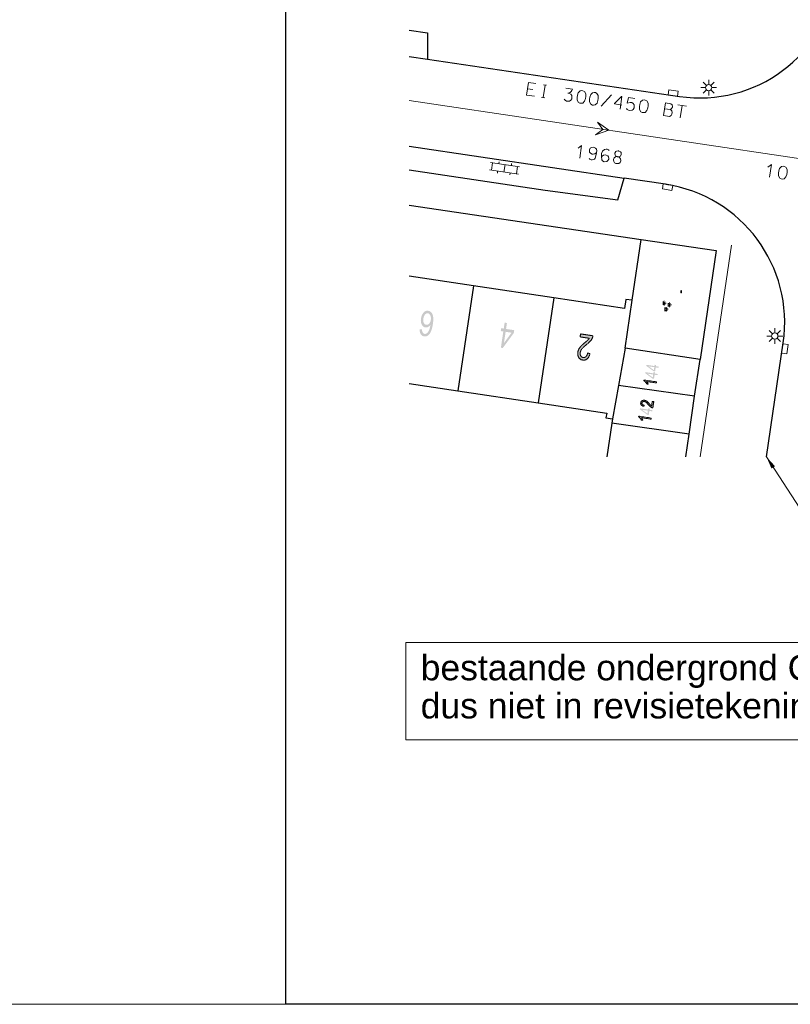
# Model space of a CAD drawing. Header units: metres. Extents: x 134035 to 140154, y 395174 to 396296.
# Tile 14 of 30: x 140032 to 140093, y 396025 to 396102. Entities that reach past the tile are written whole.
import ezdxf

# ---------------------------------------------------------------- set-up
doc = ezdxf.new("R2010")
doc.units = ezdxf.units.M
doc.header["$MEASUREMENT"] = 0
doc.layers.add('Br-elem-constructie lijnen', color=7, linetype='Continuous', lineweight=0)
doc.layers.add('Br-text-commentaarteksten', color=7, linetype='Continuous', lineweight=0)
doc.styles.add('1.5mm', font='arial.ttf', dxfattribs={"height": 0.0015})
doc.styles.get("Standard").update_dxf_attribs({"font": 'txt.shx'})
doc.styles.add('Style-Arial', font='arial.ttf')
doc.dimstyles.get("Standard").update_dxf_attribs({"dimtxt": 0.18, "dimasz": 0.18, "dimexe": 0.18, "dimexo": 0.0625, "dimgap": 0.09, "dimtad": 0, "dimtih": 1, "dimtoh": 1, "dimdec": 4, "dimzin": 0, "dimdsep": 46, "dimtxsty": 'Standard', "dimcen": 0.09, "dimadec": 0, "dimazin": 0, "dimtfac": 1, "dimtdec": 4, "dimtofl": 0, "dimtmove": 0, "dimatfit": 3, "dimfxl": 1, "dimtolj": 1, "dimtzin": 0, "dimarcsym": 0})

# ---------------------------------------------------------------- blocks, each defined once
blk = doc.blocks.new('*U140')
at = {"color": 252, "linetype": 'Continuous', "lineweight": 13}
blk.add_line((140084.488, 396080.84), (140084.538, 396080.807), dxfattribs=at)
at = {"color": 252, "linetype": 'Continuous', "lineweight": 13, "flags": 128}
blk.add_lwpolyline([(140084.538, 396080.832), (140084.538, 396080.816), (140084.529, 396080.807), (140084.497, 396080.807), (140084.488, 396080.816), (140084.488, 396080.832), (140084.497, 396080.84), (140084.529, 396080.84), (140084.538, 396080.832)], dxfattribs=at)
blk = doc.blocks.new('*U141')
at = {"color": 252, "linetype": 'Continuous', "lineweight": 13}
blk.add_line((140084.488, 396080.743), (140084.538, 396080.711), dxfattribs=at)
at = {"color": 252, "linetype": 'Continuous', "lineweight": 13, "flags": 128}
blk.add_lwpolyline([(140084.538, 396080.735), (140084.538, 396080.719), (140084.529, 396080.711), (140084.497, 396080.711), (140084.488, 396080.719), (140084.488, 396080.735), (140084.497, 396080.743), (140084.529, 396080.743), (140084.538, 396080.735)], dxfattribs=at)
blk = doc.blocks.new('*U165')
at = {"color": 252, "linetype": 'Continuous', "lineweight": 13}
blk.add_line((140072.816, 396096.717), (140072.403, 396096.778), dxfattribs=at)
at = {"color": 252, "linetype": 'Continuous', "lineweight": 13, "flags": 128}
blk.add_lwpolyline([(140073.054, 396097.191), (140072.477, 396097.276), (140072.33, 396096.287), (140072.945, 396096.196)], dxfattribs=at)
blk = doc.blocks.new('*U166')
at = {"color": 252, "linetype": 'Continuous', "lineweight": 13}
for p, q in [((140073.786, 396097.082), (140073.638, 396096.093)), ((140073.661, 396097.1), (140073.91, 396097.063)), ((140073.514, 396096.111), (140073.763, 396096.074))]:
    blk.add_line(p, q, dxfattribs=at)
blk = doc.blocks.new('*U167')
at = {"color": 252, "linetype": 'Continuous', "lineweight": 13}
blk.add_line((140075.421, 396096.838), (140075.959, 396096.758), dxfattribs=at)
at = {"color": 252, "linetype": 'Continuous', "lineweight": 13, "flags": 128}
blk.add_lwpolyline([(140075.959, 396096.758), (140075.902, 396096.647), (140075.843, 396096.568), (140075.752, 396096.494), (140075.569, 396096.442), (140075.694, 396096.423), (140075.819, 396096.357), (140075.884, 396096.26), (140075.906, 396096.137), (140075.886, 396096.005), (140075.83, 396095.894), (140075.724, 396095.822), (140075.601, 396095.8), (140075.476, 396095.819), (140075.359, 396095.884), (140075.292, 396095.974)], dxfattribs=at)
blk = doc.blocks.new('*U168')
at = {"color": 252, "linetype": 'Continuous', "lineweight": 13, "flags": 128}
for points in [[(140080.26, 396095.656), (140080.476, 396095.712), (140080.609, 396095.7), (140080.718, 396095.628), (140080.791, 396095.529), (140080.812, 396095.407), (140080.802, 396095.337), (140080.794, 396095.282), (140080.736, 396095.163), (140080.638, 396095.09), (140080.469, 396095.076), (140080.345, 396095.102), (140080.264, 396095.146), (140080.199, 396095.243)], [(140080.865, 396096.028), (140080.367, 396096.102), (140080.26, 396095.656)]]:
    blk.add_lwpolyline(points, dxfattribs=at)
blk = doc.blocks.new('*U169')
at = {"color": 252, "linetype": 'Continuous', "lineweight": 13}
for p, q in [((140083.272, 396095.67), (140083.684, 396095.608)), ((140083.204, 396095.218), (140083.656, 396095.151))]:
    blk.add_line(p, q, dxfattribs=at)
at = {"color": 252, "linetype": 'Continuous', "lineweight": 13, "flags": 128}
for points in [[(140083.272, 396095.67), (140083.124, 396094.681), (140083.576, 396094.613)], [(140083.684, 396095.608), (140083.797, 396095.512), (140083.818, 396095.381), (140083.812, 396095.342), (140083.755, 396095.224), (140083.656, 396095.151), (140083.768, 396095.047), (140083.796, 396094.915), (140083.778, 396094.79), (140083.712, 396094.673), (140083.576, 396094.613)]]:
    blk.add_lwpolyline(points, dxfattribs=at)
blk = doc.blocks.new('*U170')
at = {"color": 252, "linetype": 'Continuous', "lineweight": 13}
for p, q in [((140084.253, 396095.524), (140084.915, 396095.425)), ((140084.58, 396095.475), (140084.433, 396094.486))]:
    blk.add_line(p, q, dxfattribs=at)
blk = doc.blocks.new('*U217')
at = {"color": 252, "linetype": 'Continuous', "lineweight": 13}
for q in [(140091.326, 396090.613), (140091.457, 396089.838)]:
    blk.add_line((140091.604, 396090.827), q, dxfattribs=at)
blk = doc.blocks.new('*U219')
at = {"color": 252, "linetype": 'Continuous', "lineweight": 13}
for q in [(140076.387, 396092.107), (140076.518, 396091.332)]:
    blk.add_line((140076.665, 396092.321), q, dxfattribs=at)
blk = doc.blocks.new('*U220')
at = {"color": 252, "linetype": 'Continuous', "lineweight": 13, "flags": 128}
for points in [[(140079.503, 396091.437), (140079.542, 396091.431), (140079.68, 396091.45), (140079.726, 396091.491), (140079.784, 396091.61), (140079.789, 396091.649), (140079.769, 396091.779), (140079.728, 396091.825), (140079.609, 396091.883), (140079.57, 396091.888), (140079.531, 396091.894), (140079.401, 396091.874), (140079.348, 396091.842), (140079.291, 396091.723), (140079.285, 396091.684), (140079.306, 396091.554), (140079.345, 396091.5), (140079.464, 396091.442), (140079.503, 396091.437)], [(140079.542, 396091.431), (140079.661, 396091.373), (140079.734, 396091.275), (140079.754, 396091.144), (140079.748, 396091.106), (140079.691, 396090.987), (140079.592, 396090.914), (140079.462, 396090.893), (140079.423, 396090.899), (140079.369, 396090.907), (140079.265, 396090.963), (140079.192, 396091.061), (140079.172, 396091.191), (140079.178, 396091.23), (140079.235, 396091.349), (140079.334, 396091.422), (140079.464, 396091.442)]]:
    blk.add_lwpolyline(points, dxfattribs=at)

msp = doc.modelspace()

# ---------------------------------------------------------------- hatches: boundary and pattern name
at = {"linetype": 'Continuous', "lineweight": 0, "extrusion": (0, 0, -1)}
h = msp.add_hatch(color=252, dxfattribs=at)
edge = h.paths.add_edge_path()
edge.add_line((-140063.919, 396077.843), (-140064.103, 396077.836))
edge.add_spline(control_points=[(-140064.103, 396077.836), (-140064.106, 396077.689), (-140064.141, 396077.617), (-140064.199, 396077.501), (-140064.308, 396077.485), (-140064.395, 396077.472), (-140064.471, 396077.527), (-140064.569, 396077.598), (-140064.643, 396077.751), (-140064.716, 396077.905), (-140064.763, 396078.201), (-140064.677, 396078.077), (-140064.572, 396078.027), (-140064.467, 396077.976), (-140064.363, 396077.992), (-140064.18, 396078.019), (-140064.079, 396078.216), (-140063.977, 396078.414), (-140064.019, 396078.697), (-140064.047, 396078.884), (-140064.131, 396079.034), (-140064.215, 396079.185), (-140064.333, 396079.255), (-140064.451, 396079.324), (-140064.584, 396079.304), (-140064.812, 396079.27), (-140064.923, 396079.026), (-140065.034, 396078.781), (-140064.957, 396078.269), (-140064.872, 396077.695), (-140064.675, 396077.459), (-140064.502, 396077.253), (-140064.267, 396077.288), (-140064.092, 396077.314), (-140063.999, 396077.461), (-140063.907, 396077.609), (-140063.919, 396077.843)], knot_values=[0, 0, 0, 0.055556, 0.055556, 0.111111, 0.111111, 0.166667, 0.166667, 0.222222, 0.222222, 0.277778, 0.277778, 0.333333, 0.333333, 0.388889, 0.388889, 0.444444, 0.444444, 0.5, 0.5, 0.555556, 0.555556, 0.611111, 0.611111, 0.666667, 0.666667, 0.722222, 0.722222, 0.777778, 0.777778, 0.833333, 0.833333, 0.888889, 0.888889, 0.944444, 0.944444, 1, 1, 1], degree=2, periodic=0)
edge = h.paths.add_edge_path(flags=16)
edge.add_spline(control_points=[(-140064.791, 396078.584), (-140064.809, 396078.71), (-140064.786, 396078.831), (-140064.763, 396078.951), (-140064.701, 396079.022), (-140064.638, 396079.093), (-140064.559, 396079.104), (-140064.443, 396079.122), (-140064.342, 396079.01), (-140064.241, 396078.898), (-140064.209, 396078.685), (-140064.179, 396078.479), (-140064.243, 396078.349), (-140064.307, 396078.219), (-140064.432, 396078.2), (-140064.555, 396078.182), (-140064.659, 396078.287), (-140064.762, 396078.393), (-140064.791, 396078.584)], knot_values=[0, 0, 0, 0.111111, 0.111111, 0.222222, 0.222222, 0.333333, 0.333333, 0.444444, 0.444444, 0.555556, 0.555556, 0.666667, 0.666667, 0.777778, 0.777778, 0.888889, 0.888889, 1, 1, 1], degree=2, periodic=0)
at = {"linetype": 'Continuous', "lineweight": 0}
h = msp.add_hatch(color=252, dxfattribs=at)
h.paths.add_polyline_path([(140070.459, 396076.372), (140070.31, 396076.395), (140070.501, 396077.676), (140070.301, 396077.706), (140070.335, 396077.929), (140070.535, 396077.899), (140070.606, 396078.373), (140070.788, 396078.345), (140070.717, 396077.872), (140071.36, 396077.776), (140071.327, 396077.552)])
h.paths.add_polyline_path([(140070.55, 396076.756), (140070.683, 396077.649), (140071.148, 396077.579)], flags=16)
at = {"linetype": 'Continuous', "lineweight": 0, "extrusion": (0, 0, -1)}
h = msp.add_hatch(color=252, dxfattribs=at)
edge = h.paths.add_edge_path()
edge.add_line((-140076.547, 396077.247), (-140076.581, 396077.481))
edge.add_line((-140076.581, 396077.481), (-140077.562, 396077.335))
edge.add_spline(control_points=[(-140077.562, 396077.335), (-140077.551, 396077.247), (-140077.516, 396077.169), (-140077.458, 396077.041), (-140077.356, 396076.924), (-140077.255, 396076.807), (-140077.074, 396076.66), (-140076.793, 396076.431), (-140076.685, 396076.289), (-140076.578, 396076.148), (-140076.557, 396076.01), (-140076.536, 396075.865), (-140076.598, 396075.755), (-140076.661, 396075.644), (-140076.785, 396075.626), (-140076.916, 396075.606), (-140077.011, 396075.7), (-140077.105, 396075.793), (-140077.134, 396075.979)], knot_values=[0, 0, 0, 0.111111, 0.111111, 0.222222, 0.222222, 0.333333, 0.333333, 0.444444, 0.444444, 0.555556, 0.555556, 0.666667, 0.666667, 0.777778, 0.777778, 0.888889, 0.888889, 1, 1, 1], degree=2, periodic=0)
edge.add_line((-140077.134, 396075.979), (-140077.318, 396075.926))
edge.add_spline(control_points=[(-140077.318, 396075.926), (-140077.257, 396075.649), (-140077.11, 396075.522), (-140076.963, 396075.394), (-140076.751, 396075.426), (-140076.538, 396075.457), (-140076.436, 396075.634), (-140076.335, 396075.81), (-140076.37, 396076.043), (-140076.388, 396076.162), (-140076.441, 396076.271), (-140076.495, 396076.381), (-140076.598, 396076.495), (-140076.701, 396076.609), (-140076.93, 396076.801), (-140077.121, 396076.96), (-140077.177, 396077.019), (-140077.234, 396077.077), (-140077.274, 396077.139)], knot_values=[0, 0, 0, 0.111111, 0.111111, 0.222222, 0.222222, 0.333333, 0.333333, 0.444444, 0.444444, 0.555556, 0.555556, 0.666667, 0.666667, 0.777778, 0.777778, 0.888889, 0.888889, 1, 1, 1], degree=2, periodic=0)
edge.add_line((-140077.274, 396077.139), (-140076.547, 396077.247))
at = {"linetype": 'Continuous', "lineweight": 0}
h = msp.add_hatch(color=252, dxfattribs=at)
h.paths.add_polyline_path([(140082.452, 396074.523), (140082.34, 396074.54), (140081.749, 396074.973), (140081.76, 396075.047), (140082.401, 396074.953), (140082.416, 396075.053), (140082.527, 396075.036), (140082.513, 396074.936), (140082.749, 396074.901), (140082.736, 396074.81), (140082.499, 396074.845)])
h.paths.add_polyline_path([(140082.353, 396074.629), (140081.941, 396074.928), (140082.388, 396074.862)], flags=16)
at = {"linetype": 'Continuous', "lineweight": 0, "extrusion": (0, 0, -1)}
h = msp.add_hatch(color=252, dxfattribs=at)
edge = h.paths.add_edge_path()
edge.add_line((-140082.573, 396073.709), (-140082.56, 396073.618))
edge.add_line((-140082.56, 396073.618), (-140081.786, 396073.732))
edge.add_spline(control_points=[(-140081.786, 396073.732), (-140081.823, 396073.693), (-140081.857, 396073.633), (-140081.891, 396073.574), (-140081.906, 396073.528)], knot_values=[0, 0, 0, 0.5, 0.5, 1, 1, 1], degree=2, periodic=0)
edge.add_line((-140081.906, 396073.528), (-140081.788, 396073.545))
edge.add_spline(control_points=[(-140081.788, 396073.545), (-140081.752, 396073.629), (-140081.692, 396073.696), (-140081.632, 396073.763), (-140081.572, 396073.797)], knot_values=[0, 0, 0, 0.5, 0.5, 1, 1, 1], degree=2, periodic=0)
edge.add_line((-140081.572, 396073.797), (-140081.58, 396073.855))
edge.add_line((-140081.58, 396073.855), (-140082.573, 396073.709))
at = {"linetype": 'Continuous', "lineweight": 0}
h = msp.add_hatch(color=252, dxfattribs=at)
h.paths.add_polyline_path([(140082.367, 396073.947), (140082.255, 396073.964), (140081.664, 396074.396), (140081.675, 396074.471), (140082.316, 396074.376), (140082.331, 396074.477), (140082.442, 396074.46), (140082.428, 396074.36), (140082.664, 396074.325), (140082.651, 396074.234), (140082.414, 396074.269)])
h.paths.add_polyline_path([(140082.268, 396074.053), (140081.856, 396074.351), (140082.302, 396074.285)], flags=16)
at = {"linetype": 'Continuous', "lineweight": 0, "extrusion": (0, 0, -1)}
h = msp.add_hatch(color=252, dxfattribs=at)
edge = h.paths.add_edge_path()
edge.add_line((-140082.228, 396072.164), (-140082.345, 396072.147))
edge.add_line((-140082.345, 396072.147), (-140082.273, 396071.657))
edge.add_spline(control_points=[(-140082.273, 396071.657), (-140082.229, 396071.662), (-140082.19, 396071.68), (-140082.126, 396071.708), (-140082.067, 396071.759), (-140082.009, 396071.81), (-140081.935, 396071.9), (-140081.821, 396072.041), (-140081.75, 396072.094), (-140081.679, 396072.148), (-140081.61, 396072.158), (-140081.538, 396072.169), (-140081.482, 396072.138), (-140081.427, 396072.106), (-140081.418, 396072.044), (-140081.408, 396071.978), (-140081.455, 396071.931), (-140081.502, 396071.884), (-140081.595, 396071.87)], knot_values=[0, 0, 0, 0.111111, 0.111111, 0.222222, 0.222222, 0.333333, 0.333333, 0.444444, 0.444444, 0.555556, 0.555556, 0.666667, 0.666667, 0.777778, 0.777778, 0.888889, 0.888889, 1, 1, 1], degree=2, periodic=0)
edge.add_line((-140081.595, 396071.87), (-140081.568, 396071.778))
edge.add_spline(control_points=[(-140081.568, 396071.778), (-140081.43, 396071.808), (-140081.366, 396071.882), (-140081.302, 396071.955), (-140081.318, 396072.061), (-140081.334, 396072.168), (-140081.422, 396072.218), (-140081.51, 396072.269), (-140081.627, 396072.252), (-140081.686, 396072.243), (-140081.741, 396072.216), (-140081.795, 396072.19), (-140081.852, 396072.138), (-140081.91, 396072.087), (-140082.006, 396071.972), (-140082.085, 396071.877), (-140082.115, 396071.849), (-140082.144, 396071.82), (-140082.175, 396071.8)], knot_values=[0, 0, 0, 0.111111, 0.111111, 0.222222, 0.222222, 0.333333, 0.333333, 0.444444, 0.444444, 0.555556, 0.555556, 0.666667, 0.666667, 0.777778, 0.777778, 0.888889, 0.888889, 1, 1, 1], degree=2, periodic=0)
edge.add_line((-140082.175, 396071.8), (-140082.228, 396072.164))
at = {"linetype": 'Continuous', "lineweight": 0}
h = msp.add_hatch(color=252, dxfattribs=at)
h.paths.add_polyline_path([(140081.949, 396071.097), (140081.837, 396071.114), (140081.246, 396071.546), (140081.257, 396071.621), (140081.898, 396071.526), (140081.913, 396071.626), (140082.024, 396071.61), (140082.009, 396071.51), (140082.246, 396071.475), (140082.233, 396071.384), (140081.996, 396071.419)])
h.paths.add_polyline_path([(140081.85, 396071.203), (140081.438, 396071.501), (140081.884, 396071.435)], flags=16)
at = {"linetype": 'Continuous', "lineweight": 0, "extrusion": (0, 0, -1)}
h = msp.add_hatch(color=252, dxfattribs=at)
edge = h.paths.add_edge_path()
edge.add_line((-140082.155, 396070.859), (-140082.142, 396070.768))
edge.add_line((-140082.142, 396070.768), (-140081.368, 396070.882))
edge.add_spline(control_points=[(-140081.368, 396070.882), (-140081.405, 396070.843), (-140081.439, 396070.783), (-140081.473, 396070.724), (-140081.488, 396070.678)], knot_values=[0, 0, 0, 0.5, 0.5, 1, 1, 1], degree=2, periodic=0)
edge.add_line((-140081.488, 396070.678), (-140081.37, 396070.695))
edge.add_spline(control_points=[(-140081.37, 396070.695), (-140081.334, 396070.779), (-140081.274, 396070.846), (-140081.214, 396070.913), (-140081.154, 396070.946)], knot_values=[0, 0, 0, 0.5, 0.5, 1, 1, 1], degree=2, periodic=0)
edge.add_line((-140081.154, 396070.946), (-140081.162, 396071.005))
edge.add_line((-140081.162, 396071.005), (-140082.155, 396070.859))

# ---------------------------------------------------------------- linework, layer by layer
at = {"color": 252}
for p, q in [((140063.087, 396101.39), (140064.537, 396101.204)), ((140064.537, 396101.204), (140064.537, 396099.119)), ((140063.087, 396099.334), (140064.537, 396099.119)), ((140064.537, 396099.119), (140084.377, 396096.182)), ((140063.087, 396092.254), (140080.013, 396089.745)), ((140063.087, 396090.401), (140073.786, 396088.807)), ((140079.505, 396088.041), (140080.013, 396089.745)), ((140083.272, 396089.262), (140080.013, 396089.745)), ((140073.786, 396088.807), (140079.505, 396088.041)), ((140063.087, 396087.632), (140081.364, 396084.925)), ((140080.652, 396080.132), (140081.364, 396084.925)), ((140081.364, 396084.925), (140087.262, 396084.052)), ((140087.262, 396084.052), (140085.992, 396075.472)), ((140068.148, 396081.266), (140063.087, 396082.021)), ((140068.148, 396081.266), (140066.914, 396073)), ((140074.468, 396080.323), (140068.148, 396081.266)), ((140074.468, 396080.323), (140073.234, 396072.058)), ((140080.042, 396079.492), (140074.468, 396080.323)), ((140080.142, 396080.202), (140080.042, 396079.492)), ((140080.092, 396076.352), (140080.652, 396080.132)), ((140080.652, 396080.132), (140080.142, 396080.202)), ((140080.092, 396076.352), (140079.568, 396073.423)), ((140085.992, 396075.472), (140080.092, 396076.352)), ((140091.211, 396067.813), (140092.534, 396076.778)), ((140085.566, 396072.577), (140085.992, 396075.472)), ((140063.087, 396073.571), (140066.914, 396073)), ((140079.568, 396073.423), (140079.099, 396070.799)), ((140085.566, 396072.577), (140079.568, 396073.423)), ((140066.914, 396073), (140073.234, 396072.058)), ((140085.128, 396069.6), (140085.566, 396072.577)), ((140073.234, 396072.058), (140078.641, 396071.251)), ((140078.641, 396071.251), (140078.585, 396070.876)), ((140078.585, 396070.876), (140079.099, 396070.799)), ((140079.099, 396070.799), (140079.048, 396070.458)), ((140079.048, 396070.458), (140078.651, 396067.813)), ((140085.128, 396069.6), (140079.048, 396070.458)), ((140084.865, 396067.813), (140085.128, 396069.6))]:
    msp.add_line(p, q, dxfattribs=at)
at = {"color": 252, "linetype": 'Continuous', "lineweight": 0}
for p, q in [((140086.494, 396097.053), (140086.229, 396097.318)), ((140086.671, 396097.126), (140086.671, 396097.501)), ((140086.848, 396097.053), (140087.113, 396097.318)), ((140086.421, 396096.876), (140086.046, 396096.876)), ((140086.229, 396096.434), (140086.494, 396096.699)), ((140086.671, 396096.626), (140086.671, 396096.251)), ((140086.848, 396096.699), (140087.113, 396096.434)), ((140086.921, 396096.876), (140087.296, 396096.876)), ((140071.777, 396090.651), (140069.502, 396090.989)), ((140069.65, 396090.967), (140069.562, 396090.374)), ((140070.167, 396091.042), (140070.144, 396090.894)), ((140071.156, 396090.895), (140071.134, 396090.747)), ((140071.688, 396090.057), (140069.413, 396090.396)), ((140070.056, 396090.3), (140070.034, 396090.152)), ((140070.639, 396090.82), (140070.551, 396090.227)), ((140071.045, 396090.153), (140071.023, 396090.005)), ((140071.628, 396090.673), (140071.54, 396090.08)), ((140085.987, 396067.813), (140088.454, 396084.483)), ((140083.076, 396080.044), (140083.076, 396079.773)), ((140083.112, 396079.971), (140083.163, 396080.089)), ((140083.134, 396079.952), (140083.245, 396080.017)), ((140083.112, 396079.846), (140083.163, 396079.728)), ((140083.134, 396079.865), (140083.245, 396079.8)), ((140083.137, 396079.909), (140083.316, 396079.909)), ((140083.23, 396079.556), (140083.23, 396079.285)), ((140083.266, 396079.483), (140083.317, 396079.601)), ((140083.266, 396079.358), (140083.317, 396079.24)), ((140083.288, 396079.464), (140083.399, 396079.529)), ((140083.288, 396079.377), (140083.399, 396079.312)), ((140083.291, 396079.421), (140083.47, 396079.421)), ((140083.493, 396079.908), (140083.493, 396079.638)), ((140083.529, 396079.836), (140083.58, 396079.954)), ((140083.529, 396079.711), (140083.58, 396079.593)), ((140083.551, 396079.817), (140083.662, 396079.882)), ((140083.551, 396079.73), (140083.662, 396079.665)), ((140083.554, 396079.773), (140083.733, 396079.773)), ((140091.697, 396077.491), (140091.432, 396077.756)), ((140091.874, 396077.564), (140091.874, 396077.939)), ((140092.051, 396077.491), (140092.316, 396077.756)), ((140091.624, 396077.314), (140091.249, 396077.314)), ((140091.432, 396076.872), (140091.697, 396077.137)), ((140091.874, 396077.064), (140091.874, 396076.689)), ((140092.051, 396077.137), (140092.316, 396076.872)), ((140092.124, 396077.314), (140092.499, 396077.314))]:
    msp.add_line(p, q, dxfattribs=at)
at = {"color": 252, "linetype": 'Continuous', "lineweight": 13}
for p, q in [((140078.218, 396095.411), (140079.027, 396096.301)), ((140063.087, 396095.858), (140099.276, 396090.471))]:
    msp.add_line(p, q, dxfattribs=at)
at = {"flags": 128}
msp.add_lwpolyline([(140053.377, 396207.559), (140154.037, 396207.559), (140154.037, 396024.689), (140053.377, 396024.689)], close=True, dxfattribs=at)
at = {"color": 252, "linetype": 'Continuous', "lineweight": 13, "flags": 128}
for points in [[(140076.402, 396096.477), (140076.551, 396096.622), (140076.682, 396096.643), (140076.767, 396096.63), (140076.886, 396096.572), (140076.986, 396096.39), (140076.994, 396096.174), (140076.97, 396096.011), (140076.899, 396095.806), (140076.751, 396095.661), (140076.62, 396095.641), (140076.534, 396095.654), (140076.416, 396095.711), (140076.315, 396095.893), (140076.315, 396096.108), (140076.341, 396096.279), (140076.402, 396096.477)], [(140077.384, 396096.331), (140077.533, 396096.476), (140077.663, 396096.497), (140077.749, 396096.484), (140077.867, 396096.426), (140077.968, 396096.244), (140077.975, 396096.028), (140077.951, 396095.865), (140077.881, 396095.66), (140077.732, 396095.515), (140077.601, 396095.495), (140077.516, 396095.507), (140077.397, 396095.565), (140077.297, 396095.747), (140077.297, 396095.962), (140077.322, 396096.133), (140077.384, 396096.331)], [(140079.824, 396095.506), (140079.248, 396095.592), (140079.255, 396095.639), (140079.798, 396096.187), (140079.845, 396096.18), (140079.698, 396095.191)], [(140081.309, 396095.747), (140081.458, 396095.892), (140081.588, 396095.912), (140081.674, 396095.9), (140081.793, 396095.842), (140081.893, 396095.66), (140081.901, 396095.444), (140081.876, 396095.28), (140081.806, 396095.076), (140081.657, 396094.931), (140081.527, 396094.91), (140081.441, 396094.923), (140081.322, 396094.981), (140081.222, 396095.163), (140081.222, 396095.378), (140081.248, 396095.549), (140081.309, 396095.747)], [(140077.841, 396091.772), (140077.698, 396091.665), (140077.567, 396091.637), (140077.489, 396091.649), (140077.371, 396091.714), (140077.297, 396091.805), (140077.277, 396091.935), (140077.28, 396091.959), (140077.284, 396091.982), (140077.341, 396092.101), (140077.438, 396092.166), (140077.569, 396092.186), (140077.647, 396092.175), (140077.765, 396092.117), (140077.839, 396092.027), (140077.86, 396091.896), (140077.816, 396091.6), (140077.734, 396091.318), (140077.682, 396091.238), (140077.63, 396091.206), (140077.499, 396091.186), (140077.421, 396091.197), (140077.303, 396091.255), (140077.262, 396091.301)], [(140078.827, 396091.919), (140078.779, 396091.974), (140078.682, 396092.02), (140078.589, 396092.034), (140078.459, 396092.014), (140078.31, 396091.869), (140078.243, 396091.688), (140078.227, 396091.579), (140078.226, 396091.412), (140078.247, 396091.234), (140078.258, 396091.2), (140078.323, 396091.103), (140078.442, 396091.045), (140078.65, 396091.054), (140078.741, 396091.128), (140078.814, 396091.245), (140078.813, 396091.293), (140078.793, 396091.423), (140078.718, 396091.514), (140078.607, 396091.57), (140078.522, 396091.583), (140078.391, 396091.562), (140078.293, 396091.489), (140078.231, 396091.339)], [(140092.258, 396090.514), (140092.407, 396090.659), (140092.538, 396090.68), (140092.623, 396090.667), (140092.742, 396090.61), (140092.842, 396090.427), (140092.85, 396090.211), (140092.826, 396090.048), (140092.756, 396089.843), (140092.607, 396089.698), (140092.476, 396089.678), (140092.39, 396089.691), (140092.272, 396089.748), (140092.171, 396089.93), (140092.172, 396090.145), (140092.197, 396090.317), (140092.258, 396090.514)], [(140084.496, 396080.889), (140084.488, 396080.881), (140084.488, 396080.864), (140084.496, 396080.856), (140084.504, 396080.856), (140084.513, 396080.864), (140084.513, 396080.881), (140084.522, 396080.889), (140084.53, 396080.889), (140084.538, 396080.881), (140084.538, 396080.864), (140084.53, 396080.856)], [(140084.53, 396080.76), (140084.538, 396080.768), (140084.538, 396080.783), (140084.522, 396080.791), (140084.496, 396080.791), (140084.488, 396080.783), (140084.488, 396080.767), (140084.496, 396080.759), (140084.505, 396080.759), (140084.513, 396080.767), (140084.513, 396080.783), (140084.505, 396080.791)]]:
    msp.add_lwpolyline(points, dxfattribs=at)
at = {"color": 252, "linetype": 'Continuous', "lineweight": 0, "flags": 128}
for points in [[(140083.843, 396096.26), (140084.214, 396096.205), (140084.273, 396096.6), (140083.531, 396096.711), (140083.472, 396096.316), (140083.843, 396096.26)], [(140083.466, 396089.225), (140083.096, 396089.288), (140083.029, 396088.894), (140083.769, 396088.768), (140083.836, 396089.163), (140083.466, 396089.225)], [(140092.469, 396076.332), (140092.415, 396075.961), (140092.811, 396075.904), (140092.919, 396076.646), (140092.523, 396076.703), (140092.469, 396076.332)]]:
    msp.add_lwpolyline(points, dxfattribs=at)
at = {"color": 252, "linetype": 'Continuous', "lineweight": 13, "flags": 128}
msp.add_lwpolyline([(140077.905, 396094.157), (140078.326, 396093.589), (140077.758, 396093.168), (140078.82, 396093.516)], close=True, dxfattribs=at)
at = {"color": 252, "linetype": 'Continuous', "lineweight": 0}
for centre in [(140086.671, 396096.876), (140091.874, 396077.314)]:
    msp.add_circle(centre, 0.25, dxfattribs=at)
at = {"color": 252}
for centre, radius, start, end in [((140085.974, 396106.994), 10.93, 261.59506, 351.53351), ((140081.65, 396078.381), 11.002, 351.62434, 81.51981)]:
    msp.add_arc(centre, radius, start, end, dxfattribs=at)
at = {"color": 252, "linetype": 'Continuous', "lineweight": 0}
for points, knots in [([(140076.547, 396077.247), (140076.564, 396077.364), (140076.581, 396077.481), (140077.072, 396077.408), (140077.562, 396077.335), (140077.551, 396077.247), (140077.516, 396077.169), (140077.458, 396077.041), (140077.356, 396076.924), (140077.255, 396076.807), (140077.074, 396076.66), (140076.793, 396076.431), (140076.685, 396076.289), (140076.578, 396076.148), (140076.557, 396076.01), (140076.536, 396075.865), (140076.598, 396075.755), (140076.661, 396075.644), (140076.785, 396075.626), (140076.916, 396075.606), (140077.011, 396075.7), (140077.105, 396075.793), (140077.134, 396075.979), (140077.226, 396075.952), (140077.318, 396075.926), (140077.257, 396075.649), (140077.11, 396075.522), (140076.963, 396075.394), (140076.751, 396075.426), (140076.538, 396075.457), (140076.436, 396075.634), (140076.335, 396075.81), (140076.37, 396076.043), (140076.388, 396076.162), (140076.441, 396076.271), (140076.495, 396076.381), (140076.598, 396076.495), (140076.701, 396076.609), (140076.93, 396076.801), (140077.121, 396076.96), (140077.177, 396077.019), (140077.234, 396077.077), (140077.274, 396077.139), (140076.91, 396077.193), (140076.547, 396077.247)], [0, 0, 0, 0.1, 0.1, 0.2, 0.2, 0.222222, 0.222222, 0.244444, 0.244444, 0.266667, 0.266667, 0.288889, 0.288889, 0.311111, 0.311111, 0.333333, 0.333333, 0.355556, 0.355556, 0.377778, 0.377778, 0.4, 0.4, 0.6, 0.6, 0.622222, 0.622222, 0.644444, 0.644444, 0.666667, 0.666667, 0.688889, 0.688889, 0.711111, 0.711111, 0.733333, 0.733333, 0.755556, 0.755556, 0.777778, 0.777778, 0.8, 0.8, 1, 1, 1]), ([(140082.573, 396073.709), (140082.567, 396073.663), (140082.56, 396073.618), (140082.173, 396073.675), (140081.786, 396073.732), (140081.823, 396073.693), (140081.857, 396073.633), (140081.891, 396073.574), (140081.906, 396073.528), (140081.847, 396073.537), (140081.788, 396073.545), (140081.752, 396073.629), (140081.692, 396073.696), (140081.632, 396073.763), (140081.572, 396073.797), (140081.576, 396073.826), (140081.58, 396073.855), (140082.077, 396073.782), (140082.573, 396073.709)], [0, 0, 0, 0.1, 0.1, 0.2, 0.2, 0.3, 0.3, 0.4, 0.4, 0.6, 0.6, 0.7, 0.7, 0.8, 0.8, 0.9, 0.9, 1, 1, 1]), ([(140082.228, 396072.164), (140082.287, 396072.155), (140082.345, 396072.147), (140082.309, 396071.902), (140082.273, 396071.657), (140082.229, 396071.662), (140082.19, 396071.68), (140082.126, 396071.708), (140082.067, 396071.759), (140082.009, 396071.81), (140081.935, 396071.9), (140081.821, 396072.041), (140081.75, 396072.094), (140081.679, 396072.148), (140081.61, 396072.158), (140081.538, 396072.169), (140081.482, 396072.138), (140081.427, 396072.106), (140081.418, 396072.044), (140081.408, 396071.978), (140081.455, 396071.931), (140081.502, 396071.884), (140081.595, 396071.87), (140081.582, 396071.824), (140081.568, 396071.778), (140081.43, 396071.808), (140081.366, 396071.882), (140081.302, 396071.955), (140081.318, 396072.061), (140081.334, 396072.168), (140081.422, 396072.218), (140081.51, 396072.269), (140081.627, 396072.252), (140081.686, 396072.243), (140081.741, 396072.216), (140081.795, 396072.19), (140081.852, 396072.138), (140081.91, 396072.087), (140082.006, 396071.972), (140082.085, 396071.877), (140082.115, 396071.849), (140082.144, 396071.82), (140082.175, 396071.8), (140082.202, 396071.982), (140082.228, 396072.164)], [0, 0, 0, 0.1, 0.1, 0.2, 0.2, 0.222222, 0.222222, 0.244444, 0.244444, 0.266667, 0.266667, 0.288889, 0.288889, 0.311111, 0.311111, 0.333333, 0.333333, 0.355556, 0.355556, 0.377778, 0.377778, 0.4, 0.4, 0.6, 0.6, 0.622222, 0.622222, 0.644444, 0.644444, 0.666667, 0.666667, 0.688889, 0.688889, 0.711111, 0.711111, 0.733333, 0.733333, 0.755556, 0.755556, 0.777778, 0.777778, 0.8, 0.8, 1, 1, 1]), ([(140082.155, 396070.859), (140082.149, 396070.813), (140082.142, 396070.768), (140081.755, 396070.825), (140081.368, 396070.882), (140081.405, 396070.843), (140081.439, 396070.783), (140081.473, 396070.724), (140081.488, 396070.678), (140081.429, 396070.687), (140081.37, 396070.695), (140081.334, 396070.779), (140081.274, 396070.846), (140081.214, 396070.913), (140081.154, 396070.946), (140081.158, 396070.976), (140081.162, 396071.005), (140081.659, 396070.932), (140082.155, 396070.859)], [0, 0, 0, 0.1, 0.1, 0.2, 0.2, 0.3, 0.3, 0.4, 0.4, 0.6, 0.6, 0.7, 0.7, 0.8, 0.8, 0.9, 0.9, 1, 1, 1])]:
    msp.add_open_spline(points, degree=2, knots=knots, dxfattribs=at)
at = {"layer": 'Br-elem-constructie lijnen', "flags": 128}
msp.add_lwpolyline([(139952.717, 396207.559), (140053.377, 396207.559), (140053.377, 396024.689), (139952.717, 396024.689)], close=True, dxfattribs=at)
at = {"layer": 'Br-elem-constructie lijnen', "linetype": 'Continuous', "lineweight": 0, "flags": 128}
msp.add_lwpolyline([(140062.837, 396053.186), (140138.555, 396053.186), (140138.555, 396045.518), (140062.837, 396045.518)], close=True, dxfattribs=at)

# ---------------------------------------------------------------- block references
at = {"color": 252, "linetype": 'Continuous', "lineweight": 13}
for name in ['*U165', '*U166', '*U167', '*U168', '*U169', '*U170', '*U219', '*U220', '*U217', '*U140', '*U141']:
    msp.add_blockref(name, (0, 0), dxfattribs=at)

# ---------------------------------------------------------------- texts
at = {"layer": 'Br-text-commentaarteksten', "color": 7, "insert": (140063.996, 396046.601), "char_height": 2, "attachment_point": 7, "line_spacing_factor": 0.9, "style": '1.5mm'}
msp.add_mtext('bestaande ondergrond GBKT (als ondergrond te gebruiken, \\Pdus niet in revisietekening plaatsen!!!', dxfattribs=at)

# ---------------------------------------------------------------- leaders
at = {"layer": 'Br-elem-constructie lijnen', "linetype": 'Continuous', "lineweight": 0}
msp.add_leader([(140091.211, 396067.813), (140100.696, 396053.186)], dimstyle='Standard', override={"dimtxt": 1, "dimasz": 1, "dimgap": 0.5, "dimtad": 1, "dimtxsty": 'Style-Arial', "dimlwd": 0}, dxfattribs=at)

doc.saveas('drawing.dxf')
